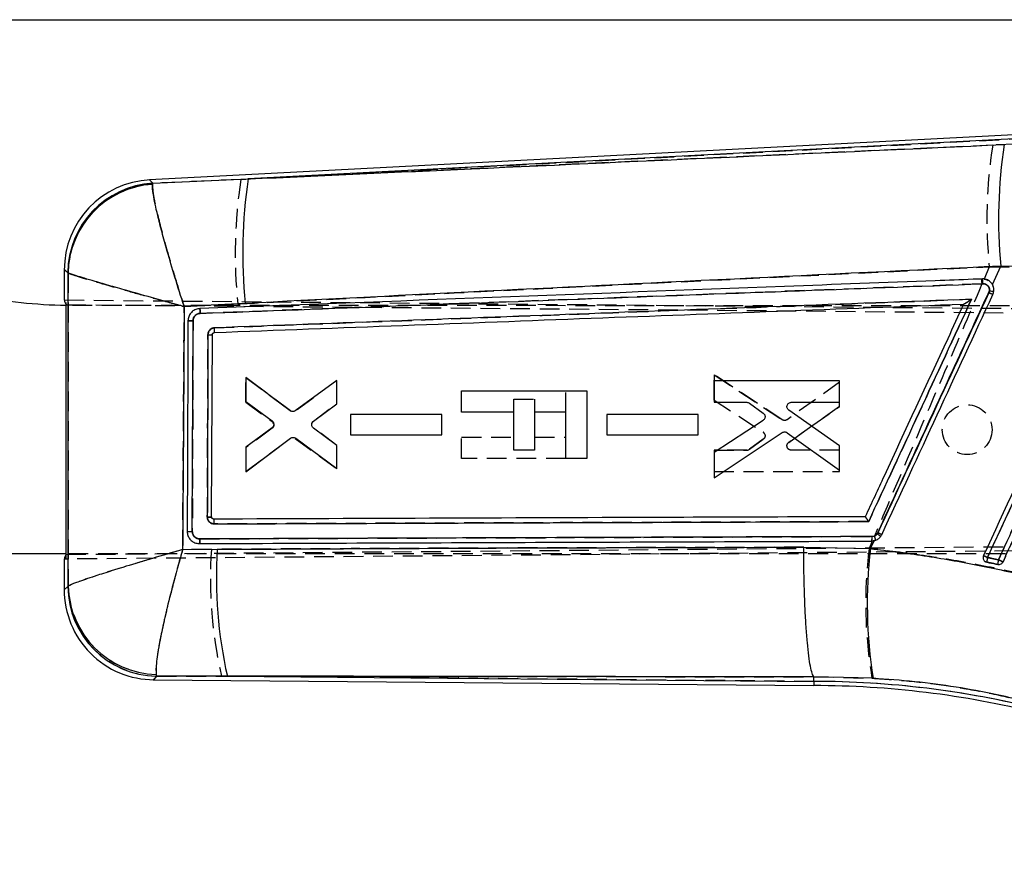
# Model space of a CAD drawing. Extents: x 30 to 403, y 9 to 287.
# Tile 15 of 26: x 237 to 300, y 213 to 268. Entities that reach past the tile are written whole.
import ezdxf

# ---------------------------------------------------------------- set-up
doc = ezdxf.new("R2010")
doc.units = 0
doc.linetypes.add('HIDDEN', pattern=[1.905, 1.27, -0.635])
doc.layers.get('0').update_dxf_attribs({"linetype": 'CONTINUOUS'})
doc.styles.add('SLDTEXTSTYLE0', font='TXT', dxfattribs={"width": 0.75})
doc.dimstyles.new('SLDDIMSTYLE0', dxfattribs={"dimtxt": 3.5, "dimasz": 3.302, "dimexe": 0, "dimexo": 0.0625, "dimgap": 0.875, "dimtad": 1, "dimdec": 0, "dimrnd": 1e-09, "dimzin": 12, "dimtxsty": 'SLDTEXTSTYLE0', "dimsah": 1, "dimcen": 0.09, "dimazin": 3, "dimtfac": 1, "dimtdec": 0, "dimtofl": 0, "dimtmove": 0, "dimatfit": 3, "dimtolj": 1, "dimtzin": 12})

# ---------------------------------------------------------------- blocks, each defined once
blk = doc.blocks.new('_D_3')
at = {"color": 179, "linetype": 'CONTINUOUS'}
for p, q in [((46.018, 250.56), (46.018, 158.912)), ((340.415, 239.442), (340.415, 158.912)), ((46.018, 159.912), (340.415, 159.912))]:
    blk.add_line(p, q, dxfattribs=at)
for points in [[(46.018, 159.912), (49.32, 159.404), (49.32, 160.42)], [(340.415, 159.912), (337.113, 160.42), (337.113, 159.404)]]:
    blk.add_solid(points, dxfattribs=at)
at = {"color": 179, "linetype": 'CONTINUOUS', "insert": (200.159, 164.424, 0.1), "char_height": 3.5, "attachment_point": 1, "style": 'SLDTEXTSTYLE0'}
blk.add_mtext('294', dxfattribs=at)
blk = doc.blocks.new('_D_6')
at = {"color": 179, "linetype": 'CONTINUOUS'}
for p, q in [((160.982, 267.771), (354.712, 267.771)), ((353.712, 192.16), (353.712, 267.771)), ((208.262, 192.16), (354.712, 192.16))]:
    blk.add_line(p, q, dxfattribs=at)
for points in [[(353.712, 267.771), (353.204, 264.469), (354.22, 264.469)], [(353.712, 192.16), (354.22, 195.462), (353.204, 195.462)]]:
    blk.add_solid(points, dxfattribs=at)
at = {"color": 179, "linetype": 'CONTINUOUS', "insert": (349.2, 229.412, 0.1), "char_height": 3.5, "attachment_point": 1, "rotation": 90, "style": 'SLDTEXTSTYLE0'}
blk.add_mtext('76', dxfattribs=at)

msp = doc.modelspace()

# ---------------------------------------------------------------- linework, layer by layer
at = {"color": 7, "linetype": 'CONTINUOUS'}
for p, q in [((302.727361, 260.470902), (245.072809, 257.45856)), ((302.739133, 260.200008), (251.431865, 257.519299)), ((245.282312, 257.242195), (251.431865, 257.519299)), ((245.282312, 257.242195), (245.26759, 257.177009)), ((239.589182, 251.681862), (239.588873, 249.727275)), ((299.337407, 250.727187), (299.885121, 251.912947)), ((302.859572, 251.857837), (299.885121, 251.912947)), ((239.830491, 251.465963), (239.816153, 251.4839)), ((299.149786, 250.320994), (299.114262, 250.192259)), ((239.712634, 233.350563), (239.715193, 249.429527)), ((251.234678, 249.508016), (247.307156, 249.30566)), ((297.490609, 249.46376), (297.489514, 249.463719)), ((247.830515, 234.834535), (247.878839, 248.386587)), ((249.075052, 235.76131), (249.119815, 247.497803)), ((249.251132, 247.634506), (249.250648, 247.634484)), ((251.267758, 244.735522), (251.267639, 243.199436)), ((254.131098, 242.599675), (251.267758, 244.735522)), ((257.136387, 244.553993), (254.459118, 242.598018)), ((257.13629, 243.046615), (257.136387, 244.553993)), ((281.41695, 244.519559), (281.416853, 243.146129)), ((289.487195, 244.51749), (281.41695, 244.519559)), ((289.487113, 243.144166), (289.487195, 244.51749)), ((265.166846, 242.505845), (265.16707, 243.879274)), ((265.16707, 243.879274), (273.237375, 243.877989)), ((273.237375, 243.877989), (273.236689, 239.534924)), ((251.267639, 243.199436), (252.96249, 241.951452)), ((255.633314, 241.923652), (257.13629, 243.046615)), ((281.416853, 243.146129), (283.531827, 243.145622)), ((283.693952, 243.092759), (284.589087, 242.439776)), ((286.387582, 243.144929), (289.487113, 243.144166)), ((258.017589, 242.365662), (258.017492, 241.052528)), ((263.886211, 242.364203), (258.017589, 242.365662)), ((263.886121, 241.051163), (263.886211, 242.364203)), ((268.52451, 242.50531), (265.166846, 242.505845)), ((268.524122, 240.061221), (268.52451, 242.50531)), ((269.867581, 242.505096), (269.867186, 240.061007)), ((271.876995, 242.504776), (269.867581, 242.505096)), ((271.876519, 239.53514), (271.876995, 242.504776)), ((274.517645, 242.363043), (274.517548, 241.049921)), ((280.386192, 242.361565), (274.517645, 242.363043)), ((280.386102, 241.048527), (280.386192, 242.361565)), ((289.486949, 240.343153), (286.22773, 242.642136)), ((252.961678, 241.503884), (251.267408, 240.266179)), ((284.576585, 241.982796), (281.416622, 239.922187)), ((257.136104, 240.355458), (255.632077, 241.480069)), ((258.017492, 241.052528), (263.886121, 241.051163)), ((274.517548, 241.049921), (280.386102, 241.048527)), ((281.416503, 238.291533), (285.809067, 241.190697)), ((286.121537, 241.184761), (289.48686, 238.775913)), ((251.267289, 238.669404), (254.16172, 240.826587)), ((251.267408, 240.266179), (251.267289, 238.669404)), ((254.489725, 240.827634), (257.135999, 238.879029)), ((257.135999, 238.879029), (257.136104, 240.355458)), ((289.48686, 238.775913), (289.486949, 240.343153)), ((269.867186, 240.061007), (268.524122, 240.061221)), ((281.416622, 239.922187), (281.416503, 238.291533)), ((273.236689, 239.534924), (271.876519, 239.53514)), ((249.213156, 235.624329), (249.192943, 235.625797)), ((291.960423, 234.738645), (291.922224, 234.672951)), ((248.248023, 234.049659), (248.288375, 234.048723)), ((291.483377, 233.722999), (291.715157, 234.224726)), ((291.568686, 234.208932), (291.715157, 234.224726)), ((239.712642, 233.39009), (233.707515, 233.391046)), ((247.207177, 233.665894), (249.438454, 233.679943)), ((287.192714, 233.81523), (291.483377, 233.722999)), ((239.586216, 233.052856), (239.5859, 231.072062)), ((298.890737, 232.882527), (298.977745, 232.850069)), ((239.818414, 231.283771), (239.83948, 231.31421)), ((245.31999, 225.285868), (287.846697, 224.907973)), ((245.502126, 225.622491), (245.533799, 225.516456)), ((250.086096, 225.514666), (245.533799, 225.516456)), ((250.086096, 225.514666), (287.847926, 225.179111)), ((287.847926, 225.179111), (287.846697, 224.907973)), ((287.847926, 225.179111), (287.84923, 225.46648)), ((287.84923, 225.46648), (287.848976, 225.467007)), ((291.660708, 225.377203), (287.84923, 225.46648))]:
    msp.add_line(p, q, dxfattribs=at)
at = {"color": 7, "linetype": 'HIDDEN'}
for p, q in [((250.952494, 257.494253), (302.739133, 260.200008)), ((299.357106, 259.695132), (250.952494, 257.494253)), ((302.753923, 259.859226), (299.357106, 259.695132)), ((250.952494, 257.494253), (245.285247, 257.239161)), ((245.285247, 257.239161), (245.270451, 257.17325)), ((299.135928, 251.866529), (298.800451, 251.078542)), ((299.135928, 251.866529), (302.987617, 251.810231)), ((239.819334, 251.481125), (239.833844, 251.462986)), ((298.632746, 251.07994), (298.695845, 251.082324)), ((299.004649, 251.024266), (299.065952, 250.988814)), ((298.667562, 250.766444), (248.341714, 248.865582)), ((298.730356, 250.768957), (298.667562, 250.766444)), ((299.313624, 250.763672), (299.395104, 250.583085)), ((239.588873, 249.728659), (316.232678, 249.047595)), ((239.714959, 233.052574), (239.717611, 249.727515)), ((240.10813, 249.390027), (239.71519, 249.392663)), ((239.715193, 249.429527), (316.869852, 248.767466)), ((240.10813, 249.390027), (309.713868, 249.378945)), ((247.307924, 249.302271), (250.75334, 249.479402)), ((247.878914, 248.386333), (247.83053, 234.834211)), ((251.26825, 244.750505), (251.26787, 243.153729)), ((251.26787, 243.153729), (251.26825, 244.750505)), ((254.161996, 242.592399), (251.26825, 244.750505)), ((251.26825, 244.750505), (254.161996, 242.592399)), ((281.417561, 244.918775), (281.417158, 243.288121)), ((281.417158, 243.288121), (281.417561, 244.918775)), ((285.809194, 242.018213), (281.417561, 244.918775)), ((281.417561, 244.918775), (285.809194, 242.018213)), ((257.136901, 244.53901), (254.49, 242.591248)), ((257.136528, 243.062582), (257.136901, 244.53901)), ((289.487761, 244.431825), (286.121671, 242.024049)), ((289.487352, 242.864585), (289.487761, 244.431825)), ((271.876995, 242.506042), (271.877212, 243.878206)), ((251.26787, 243.153729), (252.961737, 241.915485)), ((255.632144, 241.938449), (257.136528, 243.062582)), ((268.52451, 242.506148), (268.524644, 243.353192)), ((268.524644, 243.353192), (269.867715, 243.352978)), ((269.867715, 243.352978), (269.867581, 242.505943)), ((281.417158, 243.288121), (284.576465, 241.226508)), ((286.227402, 240.566639), (289.487352, 242.864585)), ((289.487352, 242.864585), (286.227402, 240.566639)), ((258.017701, 242.365231), (258.017381, 241.052097)), ((263.88633, 242.364727), (258.017701, 242.365231)), ((263.886002, 241.051688), (263.88633, 242.364727)), ((274.517757, 242.362584), (274.517437, 241.049462)), ((280.386318, 242.362109), (274.517757, 242.362584)), ((280.385983, 241.04907), (280.386318, 242.362109)), ((253.065352, 241.761536), (253.041615, 241.81405)), ((252.962415, 241.467917), (251.267162, 240.220473)), ((257.135858, 240.371425), (255.633247, 241.494866)), ((258.017381, 241.052097), (263.886002, 241.051688)), ((265.166377, 239.536208), (265.166593, 240.909638)), ((265.166593, 240.909638), (268.524257, 240.909103)), ((269.867321, 240.908889), (271.876742, 240.908569)), ((274.517437, 241.049462), (280.385983, 241.04907)), ((251.266797, 238.684386), (254.130815, 240.819322)), ((254.458834, 240.820874), (257.135485, 238.864047)), ((257.135485, 238.864047), (257.135858, 240.371425)), ((284.588818, 240.769521), (283.693475, 240.116823)), ((283.693475, 240.116823), (284.588818, 240.769521)), ((251.267162, 240.220473), (251.266797, 238.684386)), ((281.416361, 240.064178), (281.416026, 238.690749)), ((283.531343, 240.064012), (281.416361, 240.064178)), ((281.416361, 240.064178), (283.531343, 240.064012)), ((289.486622, 240.063573), (286.387091, 240.063796)), ((289.486264, 238.690248), (289.486622, 240.063573)), ((271.876504, 239.53514), (265.166377, 239.536208)), ((281.416026, 238.690749), (289.486264, 238.690248)), ((291.593556, 234.503459), (291.741547, 234.531942)), ((239.712634, 233.350563), (329.450768, 234.092025)), ((248.314393, 234.350744), (291.593556, 234.503459)), ((291.603875, 234.209929), (291.39657, 233.725116)), ((291.827676, 234.258805), (291.568686, 234.208932)), ((329.323989, 233.820312), (239.58622, 233.051472)), ((309.711319, 233.378945), (239.712642, 233.39009)), ((249.05504, 233.679209), (247.209673, 233.667716)), ((298.977767, 232.850054), (298.908961, 232.873113)), ((239.842729, 231.317145), (239.821539, 231.286619)), ((245.536675, 225.519558), (245.505136, 225.625894)), ((245.536675, 225.519558), (249.703591, 225.518066)), ((287.847926, 225.179111), (249.703591, 225.518066)), ((287.847926, 225.179111), (287.849245, 225.469803)), ((287.848991, 225.470332), (287.849245, 225.469803)), ((287.849245, 225.469803), (291.585286, 225.384693))]:
    msp.add_line(p, q, dxfattribs=at)
at = {"color": 8, "linetype": 'CONTINUOUS', "flags": 128}
for points in [[(245.072809, 257.45856), (245.095779, 257.434843), (245.282312, 257.242195)], [(239.816153, 251.4839), (239.614063, 251.660162), (239.589182, 251.681862)], [(239.5859, 231.072062), (239.611403, 231.095282), (239.818414, 231.283771)], [(245.533799, 225.516456), (245.343444, 225.311159), (245.31999, 225.285868)]]:
    msp.add_lwpolyline(points, dxfattribs=at)
at = {"color": 7, "linetype": 'HIDDEN', "flags": 128}
for points in [[(245.285247, 257.239161), (245.096755, 257.433831), (245.072809, 257.45856)], [(239.589182, 251.681862), (239.615125, 251.659236), (239.819334, 251.481125)], [(239.821539, 231.286619), (239.612446, 231.096233), (239.5859, 231.072062)], [(245.31999, 225.285868), (245.344405, 225.312195), (245.536675, 225.519558)]]:
    msp.add_lwpolyline(points, dxfattribs=at)
at = {"color": 7, "linetype": 'HIDDEN'}
msp.add_circle((297.712598, 241.380856), 1.6, dxfattribs=at)
for centre, radius, start, end in [((329.7682, 254.918515), 30.783935, 171.07358309, 185.68977487), ((282.937337, 252.68959), 32.343701, 171.45708164, 185.69611903), ((245.629381, 251.439163), 5.810199, 93.39557534, 179.58619624), ((245.658644, 251.360496), 5.825702, 93.82071483, 178.99195696), ((297.546074, 250.800574), 1.122008, 358.25684322, 14.41761811), ((297.594548, 250.802455), 1.136302, 358.31068458, 14.25859672), ((293.254838, 237.387891), 14.081496, 64.27702843, 65.42578834), ((248.956779, 254.732276), 7.236311, 269.0671393, 271.29100566), ((252.793399, 241.69034), 0.28112, 14.6704451, 53.2146755), ((284.421698, 240.993175), 0.279997, 20.7950877, 56.44349239), ((283.531369, 240.339213), 0.275201, 269.9937355, 306.08937261), ((290.786822, 234.080739), 1.055975, 9.70796732, 25.2954041), ((287.279769, 224.47596), 11.279881, 64.07705519, 65.48669942), ((290.71975, 234.42893), 0.876979, 345.47165205, 4.87503815), ((277.542466, 231.83671), 28.546948, 176.29939905, 192.78787908), ((319.851327, 230.196605), 28.672697, 172.93116466, 189.66121505), ((333.385302, 307.558927), 81.955037, 245.0104832, 245.2123114), ((300.554874, 232.761006), 1.579619, 165.57136654, 176.76834684), ((300.947817, 232.68078), 1.264431, 164.88862516, 178.9337173), ((326.253642, 290.134691), 62.982856, 245.09147963, 245.3860045), ((245.632638, 231.330026), 5.811261, 180.42797218, 269.05381443), ((245.672781, 231.45517), 5.831686, 181.3562087, 268.35268125), ((287.836946, 165.543205), 59.635908, 75.9908775, 89.98945207)]:
    msp.add_arc(centre, radius, start, end, dxfattribs=at)
at = {"color": 7, "linetype": 'CONTINUOUS'}
for centre, radius, start, end in [((330.62274, 254.967539), 30.889024, 171.12374894, 185.67521269), ((245.374682, 251.680941), 5.7855, 92.64152139, 180.34367491), ((283.511768, 252.721627), 32.436674, 171.49423691, 185.68581392), ((245.625861, 251.442505), 5.809856, 93.3900024, 179.59175892), ((245.654769, 251.364733), 5.825157, 93.81107139, 179.00425942), ((297.601172, 250.802438), 1.129907, 358.28411237, 14.34143726), ((240.112905, 279.390027), 30, 258.09303577, 269.24039501), ((292.870759, 236.55277), 15.000566, 64.33982689, 65.40396923), ((299.512201, 253.179282), 2.881173, 262.77377313, 268.33506037), ((248.945555, 257.975307), 10.478953, 269.41678678, 270.95284988), ((290.219352, 232.181003), 3.018207, 50.3818067, 55.65325907), ((286.734751, 223.297599), 12.577965, 64.19073058, 65.45155608), ((290.719158, 234.428793), 0.877517, 345.49001934, 4.8669302), ((277.9772, 231.835216), 28.598304, 176.30158058, 192.76844024), ((321.89852, 230.194477), 30.619134, 173.38258359, 189.05188878), ((287.263509, 207.908045), 27.852849, 65.01882482, 65.61456126), ((300.691741, 232.733499), 1.717956, 165.79176649, 176.10927173), ((301.038927, 232.662737), 1.35599, 165.11450018, 178.24219145), ((282.247952, 195.06061), 41.782836, 64.82579047, 65.2685713), ((245.371401, 231.071141), 5.7855, 179.68137138, 269.975862), ((245.629168, 231.326586), 5.810912, 180.4221575, 269.05961463), ((245.668998, 231.451231), 5.831128, 181.3464753, 268.36012057), ((287.836946, 165.543205), 59.635908, 75.9908775, 89.98945207), ((287.836946, 165.543205), 59.364769, 75.9908775, 89.9897551)]:
    msp.add_arc(centre, radius, start, end, dxfattribs=at)
for centre, major_axis, start_param, end_param in [((310.841771, 249.094115), (71.252886, -0.636216), 3.141928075, 3.201772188), ((310.839314, 233.663326), (71.253085, 0.613526), 3.08141312, 3.141257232)]:
    msp.add_ellipse(centre, major_axis=major_axis, ratio=0.069924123, start_param=start_param, end_param=end_param, dxfattribs=at)
for points, knots in [([(251.431865, 257.519299), (256.219569, 257.73743), (272.444343, 258.476642), (288.667627, 259.213981), (300.103647, 259.733742)], [0, 0, 0, 0, 0.295086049, 1, 1, 1, 1]), ([(247.307156, 249.30566), (247.305251, 249.311551), (247.10072, 249.944054), (246.713617, 251.176036), (246.237195, 252.78539), (245.868788, 254.115248), (245.53738, 255.411529), (245.275769, 256.616963), (245.270292, 256.991961), (245.26759, 257.177009)], [0, 0, 0, 0, 0.00159159, 0.170880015, 0.331878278, 0.459851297, 0.587799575, 0.796594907, 1, 1, 1, 1]), ([(299.885121, 251.912947), (288.453101, 251.359209), (272.236149, 250.573702), (256.019516, 249.750815), (251.234678, 249.508016)], [0, 0, 0, 0, 0.704942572, 1, 1, 1, 1]), ([(239.83948, 231.31421), (239.837669, 234.675088), (239.834048, 241.392288), (239.831676, 248.10959), (239.830491, 251.465963)], [0, 0, 0, 0, 0.500339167, 1, 1, 1, 1]), ([(247.307156, 249.30566), (247.301201, 249.307296), (246.661738, 249.482975), (245.426789, 249.824537), (243.841554, 250.269229), (242.555711, 250.635404), (241.328731, 250.990935), (240.232126, 251.319211), (239.963197, 251.417474), (239.830491, 251.465963)], [0, 0, 0, 0, 0.001591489, 0.170880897, 0.331879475, 0.45985233, 0.587800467, 0.79659542, 1, 1, 1, 1]), ([(298.695867, 251.082316), (298.493628, 251.074679), (297.482435, 251.036497), (293.235411, 250.876083), (276.642297, 250.24883), (260.856693, 249.648776), (248.307233, 249.171737)], [0, 0, 0, 0, 0.012041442, 0.060207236, 0.252870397, 1, 1, 1, 1]), ([(299.01321, 251.020483), (298.937122, 251.047075), (298.833537, 251.083277), (298.724746, 251.082517), (298.695867, 251.082316)], [0, 0, 0, 0, 0.734546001, 1, 1, 1, 1]), ([(299.337407, 250.727187), (299.331042, 250.737805), (299.283841, 250.816549), (299.182062, 250.929881), (299.062547, 250.99401), (299.01321, 251.020483)], [0, 0, 0, 0, 0.083844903, 0.621799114, 1, 1, 1, 1]), ([(248.341789, 248.865562), (256.740391, 249.183394), (273.537531, 249.819055), (290.332913, 250.452089), (298.730572, 250.768605)], [0, 0, 0, 0, 0.500001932, 1, 1, 1, 1]), ([(298.730572, 250.768605), (298.779921, 250.765259), (298.875186, 250.758801), (299.000815, 250.688323), (299.093567, 250.586516), (299.150497, 250.458431), (299.150023, 250.366807), (299.149786, 250.320994)], [0, 0, 0, 0, 0.212413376, 0.410048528, 0.607020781, 0.803506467, 1, 1, 1, 1]), ([(306.920943, 250.900598), (305.561304, 247.963187), (302.842027, 242.088365), (300.122807, 236.213523), (298.763198, 233.276103)], [0, 0, 0, 0, 0.500000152, 1, 1, 1, 1]), ([(299.026337, 233.155165), (299.111587, 233.339397), (299.537834, 234.260555), (301.328036, 238.129435), (303.54398, 242.918221), (305.836387, 247.872113), (306.764754, 249.87832), (307.182175, 250.780369)], [0, 0, 0, 0, 0.031358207, 0.156790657, 0.658520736, 0.846460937, 1, 1, 1, 1]), ([(299.366494, 250.073954), (299.392656, 250.149397), (299.444978, 250.300281), (299.427999, 250.533457), (299.365874, 250.66631), (299.337407, 250.727187)], [0, 0, 0, 0, 0.351405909, 0.702798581, 1, 1, 1, 1]), ([(307.885033, 250.637903), (307.799784, 250.453673), (307.373535, 249.532515), (305.583184, 245.663698), (303.366466, 240.873208), (301.07388, 235.918744), (300.145309, 233.911978), (299.728443, 233.011075)], [0, 0, 0, 0, 0.031355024, 0.156776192, 0.65846035, 0.846671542, 1, 1, 1, 1]), ([(300.021199, 232.874854), (300.106195, 233.058492), (300.53226, 233.979024), (302.322609, 237.847129), (304.957059, 243.538879), (307.250451, 248.493732), (308.17954, 250.501018)], [0, 0, 0, 0, 0.031255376, 0.15667556, 0.658356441, 1, 1, 1, 1]), ([(297.997524, 249.777092), (289.784877, 249.467537), (273.540576, 248.855247), (257.294951, 248.240549), (249.262643, 247.936625)], [0, 0, 0, 0, 0.5055710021, 1, 1, 1, 1]), ([(291.372371, 235.465713), (292.455049, 237.804567), (294.663355, 242.575054), (296.871817, 247.345486), (297.997524, 249.777092)], [0, 0, 0, 0, 0.490275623, 1, 1, 1, 1]), ([(291.922224, 234.672951), (293.852948, 238.853049), (296.262142, 244.069053), (298.67132, 249.285083), (299.149786, 250.320994)], [0, 0, 0, 0, 0.801398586, 1, 1, 1, 1]), ([(299.114262, 250.192259), (297.921911, 247.616671), (295.537211, 242.465498), (293.152685, 237.314262), (291.960423, 234.738645)], [0, 0, 0, 0, 0.500000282, 1, 1, 1, 1]), ([(292.210904, 234.620891), (293.403474, 237.19641), (295.788615, 242.347448), (298.173867, 247.498452), (299.366494, 250.073954)], [0, 0, 0, 0, 0.50000005, 1, 1, 1, 1]), ([(297.997524, 249.777092), (297.996493, 249.776404), (297.931372, 249.732924), (297.805641, 249.650431), (297.650693, 249.552302), (297.553042, 249.494079), (297.505275, 249.468134), (297.4951, 249.465099), (297.490609, 249.46376)], [0, 0, 0, 0, 0.005310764, 0.335578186, 0.640502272, 0.809008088, 0.915693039, 1, 1, 1, 1]), ([(247.307156, 249.30566), (247.292017, 246.686035), (247.261888, 241.47274), (247.225353, 236.259524), (247.207177, 233.665894)], [0, 0, 0, 0, 0.502489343, 1, 1, 1, 1]), ([(248.306957, 249.171735), (248.218704, 249.159491), (248.042306, 249.135017), (247.81203, 248.989383), (247.642385, 248.782172), (247.562466, 248.569177), (247.554625, 248.435694), (247.55196, 248.390318)], [0, 0, 0, 0, 0.222078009, 0.443883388, 0.665138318, 0.886167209, 1, 1, 1, 1]), ([(248.342064, 248.865581), (248.34014, 248.905711), (248.33629, 248.98597), (248.326894, 249.087367), (248.316489, 249.157464), (248.310102, 249.167027), (248.306957, 249.171735)], [0, 0, 0, 0, 0.251898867, 0.503799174, 0.755696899, 1, 1, 1, 1]), ([(249.250648, 247.634487), (257.339169, 247.94212), (273.419364, 248.553703), (289.498411, 249.1616), (297.489514, 249.463719)], [0, 0, 0, 0, 0.503011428, 1, 1, 1, 1]), ([(297.489514, 249.463719), (297.48701, 249.458317), (297.143075, 248.716198), (295.435314, 245.02633), (293.325171, 240.470524), (291.556801, 236.651285), (291.1531, 235.779392)], [0, 0, 0, 0, 0.001184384, 0.162718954, 0.808857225, 1, 1, 1, 1]), ([(247.878832, 248.386587), (247.881457, 248.422577), (247.888026, 248.51264), (247.947264, 248.64827), (248.05758, 248.769874), (248.195859, 248.847445), (248.295801, 248.859858), (248.341789, 248.865571)], [0, 0, 0, 0, 0.147099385, 0.36811493, 0.589481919, 0.811100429, 1, 1, 1, 1]), ([(247.55196, 248.389828), (247.551251, 248.186832), (247.547704, 247.171854), (247.531613, 242.65403), (247.514477, 238.339238), (247.500566, 234.83642)], [0, 0, 0, 0, 0.044932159, 0.224660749, 1, 1, 1, 1]), ([(247.878839, 248.387081), (247.857902, 248.387153), (247.816029, 248.387295), (247.754623, 248.387599), (247.697544, 248.38795), (247.647141, 248.388344), (247.605497, 248.388762), (247.574595, 248.389184), (247.55741, 248.389544), (247.553462, 248.38975), (247.55196, 248.389828)], [0, 0, 0, 0, 0.131342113, 0.262677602, 0.394028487, 0.525362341, 0.656704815, 0.78805442, 0.919394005, 1, 1, 1, 1]), ([(249.262643, 247.936625), (249.236865, 247.934226), (249.161848, 247.927244), (249.043862, 247.877917), (248.931374, 247.778618), (248.854339, 247.646472), (248.844052, 247.546866), (248.838891, 247.496896)], [0, 0, 0, 0, 0.115660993, 0.336591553, 0.557291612, 0.777907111, 1, 1, 1, 1]), ([(249.251132, 247.634506), (249.253969, 247.639144), (249.259644, 247.648421), (249.264602, 247.718229), (249.266121, 247.817892), (249.263802, 247.897047), (249.262643, 247.936625)], [0, 0, 0, 0, 0.250001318, 0.500000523, 0.750000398, 1, 1, 1, 1]), ([(248.838891, 247.496896), (248.838164, 247.293902), (248.834526, 246.27893), (248.820482, 242.364952), (248.807288, 238.653996), (248.796982, 235.75501)], [0, 0, 0, 0, 0.051863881, 0.259319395, 1, 1, 1, 1]), ([(249.119815, 247.497803), (249.121446, 247.513308), (249.124706, 247.544319), (249.148702, 247.585506), (249.183805, 247.616444), (249.22017, 247.631552), (249.243057, 247.633756), (249.250648, 247.634487)], [0, 0, 0, 0, 0.222754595, 0.445507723, 0.66802116, 0.889892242, 1, 1, 1, 1]), ([(283.531827, 243.145622), (283.563131, 243.142874), (283.621414, 243.137757), (283.670999, 243.106998), (283.693952, 243.092759)], [0, 0, 0, 0, 0.537111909, 1, 1, 1, 1]), ([(286.22773, 242.642136), (286.20399, 242.662702), (286.156504, 242.703839), (286.116734, 242.790866), (286.106174, 242.874505), (286.117278, 242.924824), (286.121664, 242.944701)], [0, 0, 0, 0, 0.27435206, 0.548767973, 0.821758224, 1, 1, 1, 1]), ([(286.121664, 242.944701), (286.133157, 242.973658), (286.156142, 243.03157), (286.224488, 243.09735), (286.304491, 243.137887), (286.361505, 243.142719), (286.387582, 243.144929)], [0, 0, 0, 0, 0.2598708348, 0.5197159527, 0.780323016, 1, 1, 1, 1]), ([(254.459118, 242.598018), (254.432113, 242.58215), (254.378106, 242.550416), (254.28323, 242.540637), (254.197462, 242.557722), (254.15106, 242.587055), (254.131098, 242.599674)], [0, 0, 0, 0, 0.265841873, 0.531656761, 0.798526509, 1, 1, 1, 1]), ([(284.589087, 242.439776), (284.612557, 242.418447), (284.659503, 242.375785), (284.697507, 242.287023), (284.706878, 242.19685), (284.690852, 242.141615), (284.68362, 242.116686)], [0, 0, 0, 0, 0.262217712, 0.524485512, 0.78538898, 1, 1, 1, 1]), ([(253.065337, 241.6578), (253.054576, 241.627717), (253.033062, 241.567577), (252.985466, 241.525109), (252.961678, 241.503884)], [0, 0, 0, 0, 0.500203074, 1, 1, 1, 1]), ([(252.96249, 241.951452), (252.985835, 241.930076), (253.032528, 241.88732), (253.070276, 241.798529), (253.078045, 241.719029), (253.068507, 241.673073), (253.065337, 241.6578)], [0, 0, 0, 0, 0.286460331, 0.57296381, 0.858079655, 1, 1, 1, 1]), ([(255.632077, 241.480074), (255.608909, 241.502098), (255.562566, 241.546151), (255.525929, 241.636578), (255.520798, 241.706667), (255.52626, 241.743516), (255.527091, 241.749121)], [0, 0, 0, 0, 0.315059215, 0.630191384, 0.943747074, 1, 1, 1, 1]), ([(255.527091, 241.749121), (255.535642, 241.779632), (255.552742, 241.84065), (255.598603, 241.895825), (255.628188, 241.919543), (255.633314, 241.923652)], [0, 0, 0, 0, 0.452589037, 0.905152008, 1, 1, 1, 1]), ([(284.68362, 242.116686), (284.669799, 242.088083), (284.644215, 242.035133), (284.597892, 241.999279), (284.576592, 241.982793)], [0, 0, 0, 0, 0.5401863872, 1, 1, 1, 1]), ([(254.16172, 240.826587), (254.188498, 240.842686), (254.242048, 240.87488), (254.336577, 240.885586), (254.422637, 240.869349), (254.469431, 240.840252), (254.489725, 240.827634)], [0, 0, 0, 0, 0.265078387, 0.530113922, 0.796222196, 1, 1, 1, 1]), ([(285.809067, 241.190697), (285.836742, 241.205234), (285.892085, 241.234307), (285.987181, 241.239629), (286.06571, 241.219949), (286.106792, 241.194055), (286.121537, 241.18476)], [0, 0, 0, 0, 0.28033347, 0.560617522, 0.84229064, 1, 1, 1, 1]), ([(249.075067, 235.761309), (249.07099, 235.760899), (249.062835, 235.760078), (248.999677, 235.758379), (248.908569, 235.756582), (248.834178, 235.755533), (248.796982, 235.755009)], [0, 0, 0, 0, 0.250001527, 0.500003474, 0.749998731, 1, 1, 1, 1]), ([(248.797034, 235.75501), (248.802538, 235.705283), (248.813546, 235.605827), (248.891284, 235.474062), (249.004556, 235.375162), (249.128127, 235.324036), (249.208928, 235.319056), (249.24015, 235.317132)], [0, 0, 0, 0, 0.215730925, 0.431477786, 0.647465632, 0.863777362, 1, 1, 1, 1]), ([(249.192943, 235.625797), (249.184365, 235.62756), (249.160676, 235.632429), (249.125398, 235.652535), (249.094179, 235.687606), (249.077712, 235.726109), (249.075807, 235.751468), (249.075067, 235.76131)], [0, 0, 0, 0, 0.134837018, 0.372354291, 0.61018442, 0.848707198, 1, 1, 1, 1]), ([(291.1531, 235.779392), (291.099555, 235.779202), (290.236923, 235.776141), (286.137953, 235.761555), (272.210573, 235.711497), (259.093913, 235.66178), (249.213156, 235.624329)], [0, 0, 0, 0, 0.003829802, 0.061699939, 0.293180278, 1, 1, 1, 1]), ([(249.24015, 235.317132), (249.239656, 235.357299), (249.238669, 235.437635), (249.232258, 235.539294), (249.223359, 235.609671), (249.21652, 235.619496), (249.213156, 235.624329)], [0, 0, 0, 0, 0.2520118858, 0.5040233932, 0.7560376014, 1, 1, 1, 1]), ([(249.24015, 235.317132), (256.220545, 235.342154), (270.263525, 235.392493), (284.308689, 235.441211), (291.372371, 235.465713)], [0, 0, 0, 0, 0.4970737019, 1, 1, 1, 1]), ([(291.372371, 235.465713), (291.37171, 235.466748), (291.36726, 235.473724), (291.340357, 235.515762), (291.293637, 235.58732), (291.236925, 235.67101), (291.19385, 235.73161), (291.164335, 235.77002), (291.156678, 235.776408), (291.1531, 235.779392)], [0, 0, 0, 0, 0.0070945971, 0.0478008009, 0.2878362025, 0.4954349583, 0.6767383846, 0.8489840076, 1, 1, 1, 1]), ([(247.500566, 234.836377), (247.502045, 234.836324), (247.506178, 234.836173), (247.523194, 234.835896), (247.554502, 234.835566), (247.596659, 234.835245), (247.647652, 234.834962), (247.705322, 234.834734), (247.767289, 234.834576), (247.809439, 234.834549), (247.830515, 234.834535)], [0, 0, 0, 0, 0.0738000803, 0.2061127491, 0.338428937, 0.4707383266, 0.6030544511, 0.7353670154, 0.8676806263, 1, 1, 1, 1]), ([(247.500573, 234.83642), (247.509254, 234.747863), (247.526615, 234.570763), (247.661976, 234.334874), (247.861182, 234.156614), (248.070075, 234.067707), (248.202887, 234.054236), (248.248023, 234.049659)], [0, 0, 0, 0, 0.221368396, 0.442698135, 0.664109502, 0.8858484, 1, 1, 1, 1]), ([(248.314639, 234.350701), (248.270373, 234.354175), (248.171946, 234.3619), (248.031516, 234.430828), (247.914844, 234.545986), (247.842897, 234.687436), (247.834431, 234.788072), (247.830522, 234.834535)], [0, 0, 0, 0, 0.175180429, 0.389517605, 0.603365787, 0.816878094, 1, 1, 1, 1]), ([(291.922224, 234.672951), (291.898568, 234.645023), (291.845345, 234.582187), (291.730111, 234.517432), (291.639044, 234.507973), (291.593512, 234.503243)], [0, 0, 0, 0, 0.285728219, 0.642869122, 1, 1, 1, 1]), ([(291.715157, 234.224726), (291.791282, 234.249197), (291.94354, 234.298141), (292.113809, 234.447297), (292.181835, 234.568919), (292.210904, 234.620891)], [0, 0, 0, 0, 0.364120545, 0.728276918, 1, 1, 1, 1]), ([(248.288539, 234.048723), (248.29203, 234.053263), (248.299011, 234.062342), (248.307718, 234.132055), (248.313737, 234.231773), (248.314442, 234.311059), (248.314795, 234.350702)], [0, 0, 0, 0, 0.249999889, 0.499999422, 0.749999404, 1, 1, 1, 1]), ([(248.288703, 234.048723), (255.501281, 234.076254), (269.926461, 234.131315), (284.354604, 234.18306), (291.568686, 234.208932)], [0, 0, 0, 0, 0.499999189, 1, 1, 1, 1]), ([(291.593512, 234.503243), (284.379562, 234.478229), (269.95187, 234.428202), (255.52698, 234.376535), (248.314639, 234.350701)], [0, 0, 0, 0, 0.500007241, 1, 1, 1, 1]), ([(247.207177, 233.665894), (247.201251, 233.664182), (246.541238, 233.47353), (245.270467, 233.101404), (243.653627, 232.613493), (242.359606, 232.210439), (241.224333, 231.843522), (240.221472, 231.498504), (239.970477, 231.37741), (239.83948, 231.31421)], [0, 0, 0, 0, 0.001604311, 0.178686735, 0.346568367, 0.4795378, 0.612476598, 0.7977483, 1, 1, 1, 1]), ([(247.207177, 233.665894), (247.205463, 233.659946), (247.014652, 232.99768), (246.657411, 231.707193), (246.229848, 230.023692), (245.911469, 228.639824), (245.657272, 227.387216), (245.472272, 226.220242), (245.491888, 225.827481), (245.502126, 225.622491)], [0, 0, 0, 0, 0.001604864, 0.178681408, 0.34656286, 0.479529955, 0.612466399, 0.797737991, 1, 1, 1, 1]), ([(249.438454, 233.679943), (255.213029, 233.709873), (267.796449, 233.775093), (280.382464, 233.801137), (287.192714, 233.81523)], [0, 0, 0, 0, 0.458903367, 1, 1, 1, 1]), ([(287.848976, 225.467007), (287.810099, 225.529651), (287.732345, 225.65494), (287.620274, 226.125336), (287.515842, 226.794175), (287.421759, 227.655512), (287.341137, 228.686581), (287.27576, 229.853349), (287.228077, 231.127312), (287.200542, 232.394682), (287.193028, 233.300171), (287.192755, 233.747874), (287.192714, 233.81523)], [0, 0, 0, 0, 0.111332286, 0.222664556, 0.333996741, 0.445329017, 0.556661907, 0.667994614, 0.779328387, 0.890662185, 0.983550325, 1, 1, 1, 1]), ([(291.483377, 233.722999), (292.635481, 233.581843), (294.939637, 233.299538), (298.4076, 232.681683), (301.871724, 231.930967), (304.144243, 231.306922), (305.280489, 230.994903)], [0, 0, 0, 0, 0.246889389, 0.493767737, 0.746886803, 1, 1, 1, 1]), ([(298.763198, 233.276103), (298.751877, 233.243643), (298.729235, 233.178723), (298.738521, 233.073964), (298.779588, 232.978969), (298.836687, 232.916013), (298.878207, 232.89029), (298.890737, 232.882527)], [0, 0, 0, 0, 0.225500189, 0.450998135, 0.676598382, 0.902399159, 1, 1, 1, 1]), ([(298.977745, 232.850069), (299.174629, 232.809416), (299.409959, 232.760825), (299.645152, 232.712265), (299.683576, 232.704331)], [0, 0, 0, 0, 0.8366277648, 1, 1, 1, 1]), ([(299.728443, 233.011075), (299.593793, 233.038709), (299.359818, 233.086728), (299.125716, 233.134771), (299.026337, 233.155165)], [0, 0, 0, 0, 0.575490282, 1, 1, 1, 1]), ([(299.683576, 232.704331), (299.687553, 232.703563), (299.724922, 232.696345), (299.798773, 232.696959), (299.896235, 232.73207), (299.975032, 232.793834), (300.006609, 232.849249), (300.021199, 232.874854)], [0, 0, 0, 0, 0.0299429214, 0.2813215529, 0.5326994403, 0.7840850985, 1, 1, 1, 1]), ([(287.848976, 225.467007), (281.030795, 225.47626), (268.441986, 225.493344), (255.855608, 225.507965), (250.086096, 225.514666)], [0, 0, 0, 0, 0.541606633, 1, 1, 1, 1]), ([(302.04453, 223.746849), (301.215908, 223.952167), (299.55864, 224.362809), (296.975016, 224.831384), (294.336018, 225.190193), (292.552508, 225.314865), (291.660708, 225.377203)], [0, 0, 0, 0, 0.245832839, 0.49167281, 0.745823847, 1, 1, 1, 1])]:
    msp.add_open_spline(points, degree=3, knots=knots, dxfattribs=at)
at = {"color": 7, "linetype": 'HIDDEN'}
for points, knots in [([(245.270451, 257.17325), (245.273092, 256.988228), (245.278453, 256.612739), (245.539229, 255.408541), (245.870243, 254.112172), (246.23834, 252.78223), (246.714538, 251.172772), (247.101479, 249.94069), (247.306019, 249.308162), (247.307924, 249.302271)], [0, 0, 0, 0, 0.202940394, 0.411852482, 0.539873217, 0.66791867, 0.829015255, 0.998407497, 1, 1, 1, 1]), ([(250.75334, 249.479402), (251.573361, 249.52122), (267.700713, 250.343654), (283.828338, 251.124955), (299.135928, 251.866529)], [0, 0, 0, 0, 0.050846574, 1, 1, 1, 1]), ([(239.833844, 251.462986), (239.835017, 248.107706), (239.837365, 241.392377), (239.84094, 234.677145), (239.842729, 231.317145)], [0, 0, 0, 0, 0.499644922, 1, 1, 1, 1]), ([(239.833844, 251.462986), (239.966424, 251.414454), (240.235487, 251.315962), (241.330339, 250.987918), (242.556942, 250.632276), (243.842519, 250.266012), (245.427582, 249.821229), (246.662498, 249.479604), (247.301968, 249.303907), (247.307924, 249.302271)], [0, 0, 0, 0, 0.2029401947, 0.411851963, 0.5398721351, 0.6679174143, 0.8290143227, 0.9984075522, 1, 1, 1, 1]), ([(298.800451, 251.078542), (298.833021, 251.073784), (298.903126, 251.063541), (298.969247, 251.037961), (299.004649, 251.024266)], [0, 0, 0, 0, 0.464588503, 1, 1, 1, 1]), ([(298.667562, 250.766444), (297.80952, 248.751936), (295.504013, 243.339081), (293.192673, 237.928723), (291.741547, 234.531942)], [0, 0, 0, 0, 0.37217096, 1, 1, 1, 1]), ([(299.110931, 250.193933), (299.126492, 250.239028), (299.157029, 250.327528), (299.142859, 250.46883), (299.086799, 250.595484), (298.991061, 250.695428), (298.867423, 250.760896), (298.77605, 250.766269), (298.730356, 250.768957)], [0, 0, 0, 0, 0.171947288, 0.337453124, 0.503118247, 0.668815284, 0.834379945, 1, 1, 1, 1]), ([(307.177735, 250.781114), (305.808673, 247.821174), (303.496196, 242.82155), (300.778657, 236.946039), (299.430176, 234.030471), (299.025078, 233.154605)], [0, 0, 0, 0, 0.503778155, 0.850929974, 1, 1, 1, 1]), ([(299.727109, 233.010412), (301.095589, 235.969192), (303.407116, 240.966929), (306.124943, 246.842958), (307.474267, 249.760219), (307.880518, 250.63854)], [0, 0, 0, 0, 0.503530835, 0.850524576, 1, 1, 1, 1]), ([(308.179137, 250.501082), (308.095383, 250.320124), (307.670565, 249.40227), (305.881499, 245.536832), (303.245912, 239.842366), (300.951386, 234.884792), (300.021102, 232.87481)], [0, 0, 0, 0, 0.030799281, 0.156219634, 0.65790068, 1, 1, 1, 1]), ([(249.262718, 247.936654), (257.295018, 248.240609), (273.540692, 248.855371), (289.784958, 249.46772), (297.997621, 249.777307)], [0, 0, 0, 0, 0.494426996, 1, 1, 1, 1]), ([(297.997621, 249.777307), (296.871872, 247.345626), (294.663394, 242.575193), (292.455074, 237.804706), (291.372423, 235.465926)], [0, 0, 0, 0, 0.509739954, 1, 1, 1, 1]), ([(291.959842, 234.739129), (293.151655, 237.314938), (295.535281, 242.466559), (297.919048, 247.618141), (299.110931, 250.193933)], [0, 0, 0, 0, 0.499999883, 1, 1, 1, 1]), ([(297.490579, 249.463759), (297.49505, 249.465096), (297.505176, 249.468124), (297.55281, 249.494015), (297.650193, 249.552104), (297.805212, 249.650294), (297.931143, 249.73292), (297.99659, 249.776618), (297.997621, 249.777307)], [0, 0, 0, 0, 0.0842063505, 0.1906952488, 0.3587701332, 0.6628365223, 0.9946907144, 1, 1, 1, 1]), ([(247.209673, 233.667716), (247.227512, 236.260591), (247.263367, 241.472072), (247.293023, 246.683628), (247.307924, 249.302271)], [0, 0, 0, 0, 0.497531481, 1, 1, 1, 1]), ([(248.306883, 249.171732), (248.310037, 249.167026), (248.316444, 249.157466), (248.326883, 249.087374), (248.336291, 248.985985), (248.340145, 248.905731), (248.342072, 248.865604)], [0, 0, 0, 0, 0.2443272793, 0.4962178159, 0.7481089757, 1, 1, 1, 1]), ([(248.341714, 248.86559), (248.30554, 248.861714), (248.215599, 248.852077), (248.082223, 248.788022), (247.964926, 248.673786), (247.892171, 248.533054), (247.883095, 248.432667), (247.878906, 248.386333)], [0, 0, 0, 0, 0.148693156, 0.369708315, 0.590397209, 0.81094963, 1, 1, 1, 1]), ([(247.551975, 248.390256), (247.553475, 248.390147), (247.557425, 248.389859), (247.574612, 248.389366), (247.60551, 248.388791), (247.647164, 248.38822), (247.697587, 248.387672), (247.754676, 248.387164), (247.816095, 248.386705), (247.857974, 248.386457), (247.878914, 248.386333)], [0, 0, 0, 0, 0.0804499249, 0.2118138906, 0.3431785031, 0.4745375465, 0.6059112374, 0.7372749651, 0.8686392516, 1, 1, 1, 1]), ([(248.838966, 247.496925), (248.844481, 247.548689), (248.8551, 247.648339), (248.932793, 247.779802), (249.04393, 247.877952), (249.16192, 247.92727), (249.23694, 247.934254), (249.262718, 247.936654)], [0, 0, 0, 0, 0.229957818, 0.442694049, 0.663389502, 0.884336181, 1, 1, 1, 1]), ([(249.251132, 247.634506), (249.25398, 247.639145), (249.259677, 247.648424), (249.264652, 247.71824), (249.266201, 247.817914), (249.263879, 247.897074), (249.262718, 247.936654)], [0, 0, 0, 0, 0.2499993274, 0.4999995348, 0.7499997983, 1, 1, 1, 1]), ([(248.797026, 235.759936), (248.797746, 235.962928), (248.801347, 236.977888), (248.815286, 240.890202), (248.828581, 244.599552), (248.838966, 247.496925)], [0, 0, 0, 0, 0.051885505, 0.259427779, 1, 1, 1, 1]), ([(253.065352, 241.761536), (253.070262, 241.730539), (253.080082, 241.668545), (253.054657, 241.576288), (253.011426, 241.508853), (252.97497, 241.478404), (252.962415, 241.467917)], [0, 0, 0, 0, 0.2835047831, 0.5670017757, 0.8508746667, 1, 1, 1, 1]), ([(255.527076, 241.669431), (255.524926, 241.70107), (255.520626, 241.764345), (255.554421, 241.855074), (255.597883, 241.910548), (255.627202, 241.934414), (255.632152, 241.938444)], [0, 0, 0, 0, 0.311948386, 0.623870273, 0.936491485, 1, 1, 1, 1]), ([(286.121671, 242.024049), (286.094408, 242.008435), (286.039885, 241.977209), (285.944616, 241.968429), (285.865595, 241.985394), (285.8239, 242.009655), (285.809194, 242.018213)], [0, 0, 0, 0, 0.281912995, 0.563804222, 0.846142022, 1, 1, 1, 1]), ([(284.660962, 241.130805), (284.653307, 241.145745), (284.633444, 241.18451), (284.598154, 241.210521), (284.576465, 241.226508)], [0, 0, 0, 0, 0.385404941, 1, 1, 1, 1]), ([(284.683456, 241.092582), (284.6917, 241.062334), (284.70819, 241.00184), (284.692922, 240.907559), (284.652709, 240.825942), (284.609051, 240.787389), (284.588818, 240.769522)], [0, 0, 0, 0, 0.258708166, 0.517414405, 0.776345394, 1, 1, 1, 1]), ([(286.121239, 240.264109), (286.115535, 240.294625), (286.104127, 240.355654), (286.126756, 240.447533), (286.170289, 240.520102), (286.210814, 240.553123), (286.227402, 240.566639)], [0, 0, 0, 0, 0.2705794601, 0.541145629, 0.81216943, 1, 1, 1, 1]), ([(286.387091, 240.063796), (286.355683, 240.066976), (286.292861, 240.073337), (286.209972, 240.121921), (286.149829, 240.18795), (286.130011, 240.240742), (286.121239, 240.264109)], [0, 0, 0, 0, 0.2640193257, 0.5281024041, 0.7911223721, 1, 1, 1, 1]), ([(248.797026, 235.759936), (248.834218, 235.759852), (248.908599, 235.759686), (248.999684, 235.759912), (249.062825, 235.760449), (249.070977, 235.761023), (249.075052, 235.76131)], [0, 0, 0, 0, 0.250006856, 0.499997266, 0.750000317, 1, 1, 1, 1]), ([(249.24018, 235.317179), (249.208955, 235.319104), (249.128151, 235.324085), (249.00457, 235.375207), (248.891317, 235.474109), (248.812691, 235.607303), (248.802303, 235.708522), (248.797026, 235.759936)], [0, 0, 0, 0, 0.135289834, 0.350111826, 0.564592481, 0.77883997, 1, 1, 1, 1]), ([(291.372423, 235.465926), (284.308749, 235.441401), (270.26361, 235.392636), (256.220591, 235.342233), (249.24018, 235.317179)], [0, 0, 0, 0, 0.502926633, 1, 1, 1, 1]), ([(291.372423, 235.465926), (291.371763, 235.466962), (291.367377, 235.473836), (291.340524, 235.515778), (291.293847, 235.58726), (291.237105, 235.670985), (291.193973, 235.731597), (291.16438, 235.77005), (291.156695, 235.77642), (291.1531, 235.7794)], [0, 0, 0, 0, 0.007094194, 0.047102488, 0.287229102, 0.494903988, 0.676267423, 0.848546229, 1, 1, 1, 1]), ([(247.830545, 234.834211), (247.833147, 234.796671), (247.839514, 234.704837), (247.899995, 234.567619), (248.011074, 234.445955), (248.155448, 234.365503), (248.262195, 234.355591), (248.314393, 234.350745)], [0, 0, 0, 0, 0.148306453, 0.362795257, 0.577756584, 0.793530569, 1, 1, 1, 1]), ([(291.741547, 234.531942), (291.752404, 234.536641), (291.804657, 234.55926), (291.890509, 234.621038), (291.93672, 234.699746), (291.959842, 234.739129)], [0, 0, 0, 0, 0.115852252, 0.55760745, 1, 1, 1, 1]), ([(248.314683, 234.350746), (248.314331, 234.311099), (248.313627, 234.231804), (248.307599, 234.13207), (248.298882, 234.062344), (248.291902, 234.053263), (248.288413, 234.048723)], [0, 0, 0, 0, 0.249999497, 0.499999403, 0.750001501, 1, 1, 1, 1]), ([(291.798201, 234.257872), (291.751834, 234.239858), (291.688695, 234.21533), (291.621677, 234.211062), (291.603875, 234.209929)], [0, 0, 0, 0, 0.734381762, 1, 1, 1, 1]), ([(247.209673, 233.667716), (247.203745, 233.666004), (246.544998, 233.475833), (245.276674, 233.104249), (243.661358, 232.616959), (242.367031, 232.213945), (241.230409, 231.846791), (240.226096, 231.501561), (239.9742, 231.380388), (239.842729, 231.317145)], [0, 0, 0, 0, 0.001605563, 0.178408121, 0.346059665, 0.479154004, 0.612217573, 0.797605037, 1, 1, 1, 1]), ([(247.209673, 233.667716), (247.207959, 233.661767), (247.017521, 233.0008), (246.661045, 231.712736), (246.233898, 230.030979), (245.915427, 228.646985), (245.660909, 227.393146), (245.475569, 226.224861), (245.494997, 225.831306), (245.505136, 225.625894)], [0, 0, 0, 0, 0.001605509, 0.17840289, 0.346054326, 0.479146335, 0.612207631, 0.797595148, 1, 1, 1, 1]), ([(287.191589, 233.813162), (280.486071, 233.799841), (267.772621, 233.774586), (255.061752, 233.709817), (249.05504, 233.679209)], [0, 0, 0, 0, 0.527435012, 1, 1, 1, 1]), ([(305.029717, 231.1196), (303.933786, 231.411929), (301.741905, 231.99659), (298.349006, 232.713749), (294.89543, 233.313299), (292.562873, 233.587842), (291.39657, 233.725116)], [0, 0, 0, 0, 0.246886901, 0.493777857, 0.746883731, 1, 1, 1, 1]), ([(299.683605, 232.70431), (299.489316, 232.744427), (299.25409, 232.792997), (299.018727, 232.841596), (298.977767, 232.850054)], [0, 0, 0, 0, 0.825972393, 1, 1, 1, 1]), ([(299.025078, 233.154605), (299.124798, 233.134123), (299.35888, 233.086043), (299.592825, 233.037993), (299.727109, 233.010412)], [0, 0, 0, 0, 0.426001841, 1, 1, 1, 1]), ([(249.703591, 225.518066), (255.705152, 225.511143), (268.419053, 225.496479), (281.135374, 225.479366), (287.848991, 225.470332)], [0, 0, 0, 0, 0.472047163, 1, 1, 1, 1]), ([(291.585286, 225.384693), (292.435514, 225.326908), (294.1359, 225.211342), (296.70849, 224.87427), (299.284847, 224.421544), (300.973829, 224.01073), (301.818308, 223.805326)], [0, 0, 0, 0, 0.246010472, 0.492000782, 0.746003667, 1, 1, 1, 1])]:
    msp.add_open_spline(points, degree=3, knots=knots, dxfattribs=at)

# ---------------------------------------------------------------- dimensions: what is measured, and where the dimension line sits
at = {"color": 179, "linetype": 'CONTINUOUS'}
dim = msp.add_linear_dim(base=(353.712023, 267.77076), p1=(207.262131, 192.159697), p2=(159.981611, 267.77076), angle=90, dimstyle='SLDDIMSTYLE0', dxfattribs=at)
dim.commit()
dim.dimension.update_dxf_attribs({"geometry": '_D_6', "text_midpoint": (353.712023, 233.419741), "dimtype": 160})
dim = msp.add_linear_dim(base=(340.414761, 159.911858), p1=(46.017678, 251.559635), p2=(340.414761, 240.441534), dimstyle='SLDDIMSTYLE0', dxfattribs=at)
dim.commit()
dim.dimension.update_dxf_attribs({"geometry": '_D_3', "text_midpoint": (205.460053, 159.911858), "dimtype": 160})

doc.saveas('drawing.dxf')
